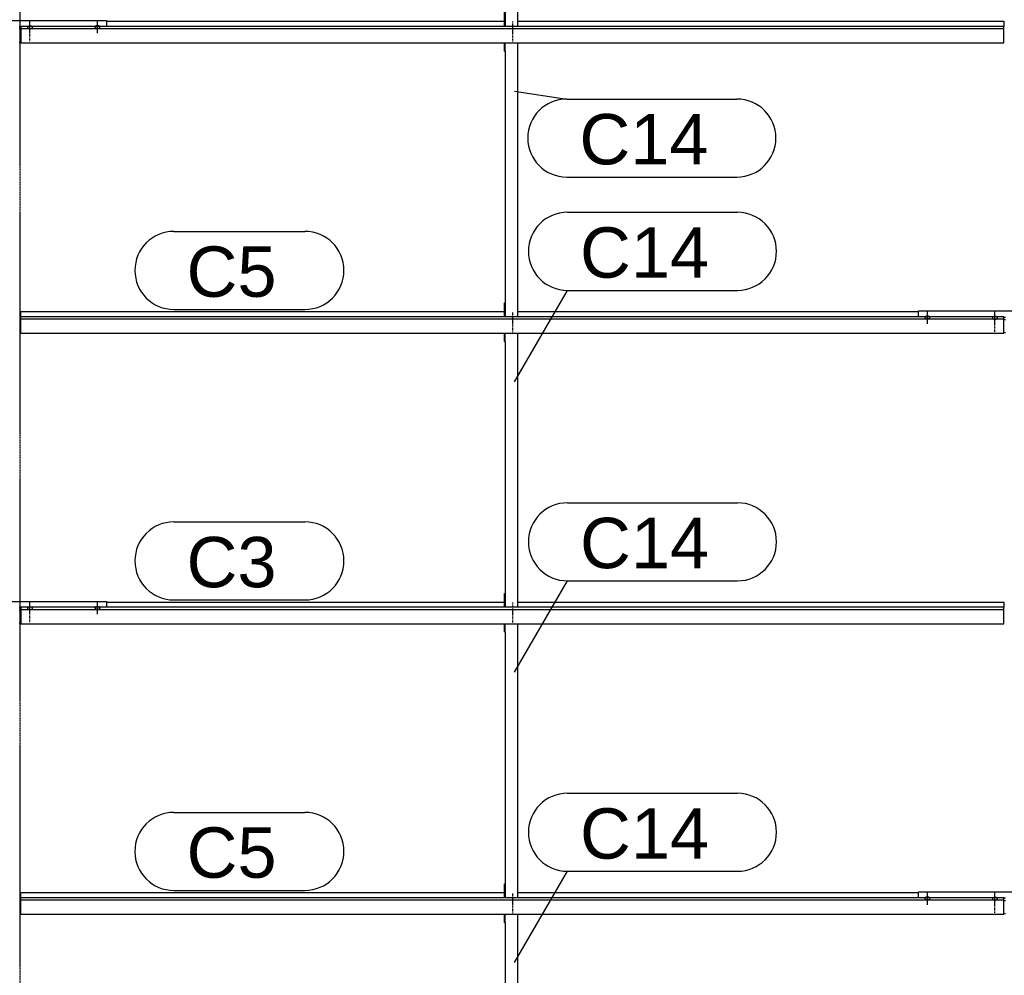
# Model space of a CAD drawing. Header units: millimetres. Extents: x -4888 to 73862, y -29046 to 15504.
# Tile 26 of 111: x 13998 to 17498, y 1009 to 4406. Entities that reach past the tile are written whole.
import ezdxf

# ---------------------------------------------------------------- set-up
doc = ezdxf.new("R2010")
doc.units = ezdxf.units.MM
doc.linetypes.add('DXK_LINE_DOT2', pattern=[3.9198, 1.9599, -1.9599])
doc.linetypes.add('DXK_LINE_DOT3', pattern=[5.9187, 2.979, -0.9799, 0.9799, -0.9799])
doc.styles.add('Arial', font='ARIAL.TTF', dxfattribs={"height": 0.2})

# ---------------------------------------------------------------- blocks, each defined once
blk = doc.blocks.new('Part-1953139-17054 - 1282')
at = {"color": 3, "linetype": 'Continuous'}
for p, q in [((14003, 1284.2), (14003, 1302.9)), ((14003, 1302.9), (15722, 1302.9)), ((15769, 1302.9), (17193, 1302.9)), ((14003, 1226), (14003, 1284.2)), ((17497, 1284.2), (14003, 1284.2)), ((14003, 1276.8), (17497, 1276.8)), ((17497, 1226), (17497, 1284.2)), ((14003, 1226), (17497, 1226))]:
    blk.add_line(p, q, dxfattribs=at)
blk = doc.blocks.new('Bolt-1953139-17838 - 1282')
at = {"color": 5, "linetype": 'DXK_LINE_DOT2'}
blk.add_line((14035, 4329.6), (14035, 4371.9), dxfattribs=at)
blk = doc.blocks.new('Part-1953139-17857 - 1282')
at = {"color": 3, "linetype": 'Continuous'}
for p, q in [((17193, 3349.9), (17193, 3371)), ((17193, 3371), (17807, 3371)), ((17807, 3371), (17807, 3349.9)), ((17497, 3349.2), (17503, 3349.2)), ((17497, 3340.7), (17503, 3340.7)), ((17497, 3294.1), (17503, 3294.1))]:
    blk.add_line(p, q, dxfattribs=at)
blk = doc.blocks.new('Bolt-1953139-17834 - 1282')
at = {"color": 5, "linetype": 'Continuous'}
for p, q in [((14266.2, 2315.7), (14266, 2315.2)), ((14266, 2315.2), (14266, 2314.8)), ((14266, 2314.8), (14266, 2314.3)), ((14266, 2314.3), (14266.2, 2313.8)), ((14266.4, 2316.2), (14266.2, 2315.7)), ((14266.2, 2313.8), (14266.4, 2313.4)), ((14266.7, 2316.6), (14266.4, 2316.2)), ((14266.4, 2313.4), (14266.7, 2312.9)), ((14267.1, 2317), (14266.7, 2316.6)), ((14266.7, 2312.9), (14267.1, 2312.5)), ((14267.5, 2317.4), (14267.1, 2317)), ((14267.1, 2312.5), (14267.5, 2312.1)), ((14268, 2317.8), (14267.5, 2317.4)), ((14267.5, 2312.1), (14268, 2311.7)), ((14268.6, 2318.2), (14268, 2317.8)), ((14268, 2311.7), (14268.6, 2311.4)), ((14269.3, 2318.5), (14268.6, 2318.2)), ((14268.6, 2311.4), (14269.3, 2311.1)), ((14270, 2318.7), (14269.3, 2318.5)), ((14269.3, 2311.1), (14270, 2310.8)), ((14270.8, 2319), (14270, 2318.7)), ((14270, 2310.8), (14270.8, 2310.5)), ((14271.6, 2319.2), (14270.8, 2319)), ((14270.8, 2310.5), (14271.6, 2310.3)), ((14272.4, 2319.3), (14271.6, 2319.2)), ((14271.6, 2310.3), (14272.4, 2310.2)), ((14273.2, 2319.5), (14272.4, 2319.3)), ((14272.4, 2310.2), (14273.2, 2310.1)), ((14274.1, 2319.5), (14273.2, 2319.5)), ((14273.2, 2310.1), (14274.1, 2310)), ((14275, 2319.6), (14274.1, 2319.5)), ((14275, 2292.2), (14275, 2334.6)), ((14275.9, 2319.5), (14275, 2319.6)), ((14276.8, 2319.5), (14275.9, 2319.5)), ((14275.9, 2310), (14276.8, 2310.1)), ((14277.6, 2319.3), (14276.8, 2319.5)), ((14276.8, 2310.1), (14277.6, 2310.2)), ((14278.4, 2319.2), (14277.6, 2319.3)), ((14277.6, 2310.2), (14278.4, 2310.3)), ((14279.2, 2319), (14278.4, 2319.2)), ((14278.4, 2310.3), (14279.2, 2310.5)), ((14280, 2318.7), (14279.2, 2319)), ((14279.2, 2310.5), (14280, 2310.8)), ((14280.7, 2318.5), (14280, 2318.7)), ((14280, 2310.8), (14280.7, 2311.1)), ((14281.4, 2318.2), (14280.7, 2318.5)), ((14280.7, 2311.1), (14281.4, 2311.4)), ((14282, 2317.8), (14281.4, 2318.2)), ((14281.4, 2311.4), (14282, 2311.7)), ((14282.5, 2317.4), (14282, 2317.8)), ((14282, 2311.7), (14282.5, 2312.1)), ((14282.9, 2317), (14282.5, 2317.4)), ((14282.5, 2312.1), (14282.9, 2312.5)), ((14283.3, 2316.6), (14282.9, 2317)), ((14282.9, 2312.5), (14283.3, 2312.9)), ((14283.6, 2316.2), (14283.3, 2316.6)), ((14283.3, 2312.9), (14283.6, 2313.4)), ((14283.8, 2315.7), (14283.6, 2316.2)), ((14283.6, 2313.4), (14283.8, 2313.8)), ((14284, 2315.2), (14283.8, 2315.7)), ((14283.8, 2313.8), (14284, 2314.3)), ((14284, 2314.8), (14284, 2315.2)), ((14284, 2314.3), (14284, 2314.8)), ((14274.1, 2310), (14275, 2310)), ((14275, 2310), (14275.9, 2310))]:
    blk.add_line(p, q, dxfattribs=at)
blk = doc.blocks.new('Bolt-1953139-17856 - 1282')
at = {"color": 5, "linetype": 'Continuous'}
for p, q in [((17225, 1259.4), (17225, 1301.7)), ((17216.2, 1282.8), (17216, 1282.4)), ((17216, 1282.4), (17216, 1281.9)), ((17216, 1281.9), (17216, 1281.4)), ((17216, 1281.4), (17216.2, 1281)), ((17216.4, 1283.3), (17216.2, 1282.8)), ((17216.2, 1281), (17216.4, 1280.5)), ((17216.7, 1283.7), (17216.4, 1283.3)), ((17216.4, 1280.5), (17216.7, 1280.1)), ((17217.1, 1284.2), (17216.7, 1283.7)), ((17216.7, 1280.1), (17217.1, 1279.7)), ((17217.5, 1284.6), (17217.1, 1284.2)), ((17217.1, 1279.7), (17217.5, 1279.2)), ((17218, 1284.9), (17217.5, 1284.6)), ((17217.5, 1279.2), (17218, 1278.9)), ((17218.6, 1285.3), (17218, 1284.9)), ((17218, 1278.9), (17218.6, 1278.5)), ((17219.3, 1285.6), (17218.6, 1285.3)), ((17218.6, 1278.5), (17219.3, 1278.2)), ((17220, 1285.9), (17219.3, 1285.6)), ((17219.3, 1278.2), (17220, 1277.9)), ((17220.8, 1286.1), (17220, 1285.9)), ((17220, 1277.9), (17220.8, 1277.7)), ((17221.6, 1286.3), (17220.8, 1286.1)), ((17220.8, 1277.7), (17221.6, 1277.5)), ((17222.4, 1286.5), (17221.6, 1286.3)), ((17221.6, 1277.5), (17222.4, 1277.3)), ((17223.2, 1286.6), (17222.4, 1286.5)), ((17222.4, 1277.3), (17223.2, 1277.2)), ((17224.1, 1286.7), (17223.2, 1286.6)), ((17223.2, 1277.2), (17224.1, 1277.1)), ((17225, 1286.7), (17224.1, 1286.7)), ((17224.1, 1277.1), (17225, 1277.1)), ((17225.9, 1286.7), (17225, 1286.7)), ((17225, 1277.1), (17225.9, 1277.1)), ((17226.8, 1286.6), (17225.9, 1286.7)), ((17225.9, 1277.1), (17226.8, 1277.2)), ((17227.6, 1286.5), (17226.8, 1286.6)), ((17226.8, 1277.2), (17227.6, 1277.3)), ((17228.4, 1286.3), (17227.6, 1286.5)), ((17227.6, 1277.3), (17228.4, 1277.5)), ((17229.2, 1286.1), (17228.4, 1286.3)), ((17228.4, 1277.5), (17229.2, 1277.7)), ((17230, 1285.9), (17229.2, 1286.1)), ((17229.2, 1277.7), (17230, 1277.9)), ((17230.7, 1285.6), (17230, 1285.9)), ((17230, 1277.9), (17230.7, 1278.2)), ((17231.4, 1285.3), (17230.7, 1285.6)), ((17230.7, 1278.2), (17231.4, 1278.5)), ((17232, 1284.9), (17231.4, 1285.3)), ((17231.4, 1278.5), (17232, 1278.9)), ((17232.5, 1284.6), (17232, 1284.9)), ((17232, 1278.9), (17232.5, 1279.2)), ((17232.9, 1284.2), (17232.5, 1284.6)), ((17232.5, 1279.2), (17232.9, 1279.7)), ((17233.3, 1283.7), (17232.9, 1284.2)), ((17232.9, 1279.7), (17233.3, 1280.1)), ((17233.6, 1283.3), (17233.3, 1283.7)), ((17233.3, 1280.1), (17233.6, 1280.5)), ((17233.8, 1282.8), (17233.6, 1283.3)), ((17233.6, 1280.5), (17233.8, 1281)), ((17234, 1282.4), (17233.8, 1282.8)), ((17233.8, 1281), (17234, 1281.4)), ((17234, 1281.9), (17234, 1282.4)), ((17234, 1281.4), (17234, 1281.9))]:
    blk.add_line(p, q, dxfattribs=at)
blk = doc.blocks.new('Bolt-1953139-17837 - 1282')
at = {"color": 5, "linetype": 'Continuous'}
for p, q in [((14026.2, 4380.1), (14026, 4379.6)), ((14026, 4379.6), (14026, 4379.1)), ((14026, 4379.1), (14026, 4378.7)), ((14026, 4378.7), (14026.2, 4378.2)), ((14026.4, 4380.5), (14026.2, 4380.1)), ((14026.2, 4378.2), (14026.4, 4377.7)), ((14026.7, 4381), (14026.4, 4380.5)), ((14026.4, 4377.7), (14026.7, 4377.3)), ((14027.1, 4381.4), (14026.7, 4381)), ((14026.7, 4377.3), (14027.1, 4376.9)), ((14027.5, 4381.8), (14027.1, 4381.4)), ((14027.1, 4376.9), (14027.5, 4376.5)), ((14028, 4382.2), (14027.5, 4381.8)), ((14027.5, 4376.5), (14028, 4376.1)), ((14028.6, 4382.5), (14028, 4382.2)), ((14028, 4376.1), (14028.6, 4375.7)), ((14029.3, 4382.8), (14028.6, 4382.5)), ((14028.6, 4375.7), (14029.3, 4375.4)), ((14030, 4383.1), (14029.3, 4382.8)), ((14029.3, 4375.4), (14030, 4375.1)), ((14030.8, 4383.3), (14030, 4383.1)), ((14030, 4375.1), (14030.8, 4374.9)), ((14031.6, 4383.6), (14030.8, 4383.3)), ((14032.4, 4383.7), (14031.6, 4383.6)), ((14033.2, 4383.8), (14032.4, 4383.7)), ((14034.1, 4383.9), (14033.2, 4383.8)), ((14035, 4383.9), (14034.1, 4383.9)), ((14035, 4359.4), (14035, 4401.7)), ((14035.9, 4383.9), (14035, 4383.9)), ((14036.8, 4383.8), (14035.9, 4383.9)), ((14037.6, 4383.7), (14036.8, 4383.8)), ((14038.4, 4383.6), (14037.6, 4383.7)), ((14039.2, 4383.3), (14038.4, 4383.6)), ((14040, 4383.1), (14039.2, 4383.3)), ((14039.2, 4374.9), (14040, 4375.1)), ((14040.7, 4382.8), (14040, 4383.1)), ((14040, 4375.1), (14040.7, 4375.4)), ((14041.4, 4382.5), (14040.7, 4382.8)), ((14040.7, 4375.4), (14041.4, 4375.7)), ((14042, 4382.2), (14041.4, 4382.5)), ((14041.4, 4375.7), (14042, 4376.1)), ((14042.5, 4381.8), (14042, 4382.2)), ((14042, 4376.1), (14042.5, 4376.5)), ((14042.9, 4381.4), (14042.5, 4381.8)), ((14042.5, 4376.5), (14042.9, 4376.9)), ((14043.3, 4381), (14042.9, 4381.4)), ((14042.9, 4376.9), (14043.3, 4377.3)), ((14043.6, 4380.5), (14043.3, 4381)), ((14043.3, 4377.3), (14043.6, 4377.7)), ((14043.8, 4380.1), (14043.6, 4380.5)), ((14043.6, 4377.7), (14043.8, 4378.2)), ((14044, 4379.6), (14043.8, 4380.1)), ((14043.8, 4378.2), (14044, 4378.7)), ((14044, 4379.1), (14044, 4379.6)), ((14044, 4378.7), (14044, 4379.1)), ((14030.8, 4374.9), (14031.6, 4374.7)), ((14031.6, 4374.7), (14032.4, 4374.5)), ((14032.4, 4374.5), (14033.2, 4374.4)), ((14033.2, 4374.4), (14034.1, 4374.4)), ((14034.1, 4374.4), (14035, 4374.3)), ((14035, 4374.3), (14035.9, 4374.4)), ((14035.9, 4374.4), (14036.8, 4374.4)), ((14036.8, 4374.4), (14037.6, 4374.5)), ((14037.6, 4374.5), (14038.4, 4374.7)), ((14038.4, 4374.7), (14039.2, 4374.9))]:
    blk.add_line(p, q, dxfattribs=at)
blk = doc.blocks.new('Part-1953139-17056 - 1282')
at = {"color": 3, "linetype": 'Continuous'}
for p, q in [((14003, 3349.9), (14003, 3368.6)), ((14003, 3368.6), (15722, 3368.6)), ((15769, 3368.6), (17193, 3368.6)), ((14003, 3291.7), (14003, 3349.9)), ((17497, 3349.9), (14003, 3349.9)), ((14003, 3342.5), (17497, 3342.5)), ((17497, 3291.7), (17497, 3349.9)), ((14003, 3291.7), (17497, 3291.7))]:
    blk.add_line(p, q, dxfattribs=at)
blk = doc.blocks.new('Bolt-1953139-17830 - 1282')
at = {"color": 5, "linetype": 'Continuous'}
for p, q in [((14026.2, 2314.3), (14026, 2313.9)), ((14026, 2313.9), (14026, 2313.4)), ((14026, 2313.4), (14026, 2312.9)), ((14026, 2312.9), (14026.2, 2312.5)), ((14026.4, 2314.8), (14026.2, 2314.3)), ((14026.2, 2312.5), (14026.4, 2312)), ((14026.7, 2315.2), (14026.4, 2314.8)), ((14026.4, 2312), (14026.7, 2311.6)), ((14027.1, 2315.7), (14026.7, 2315.2)), ((14026.7, 2311.6), (14027.1, 2311.2)), ((14027.5, 2316.1), (14027.1, 2315.7)), ((14027.1, 2311.2), (14027.5, 2310.7)), ((14028, 2316.4), (14027.5, 2316.1)), ((14027.5, 2310.7), (14028, 2310.4)), ((14028.6, 2316.8), (14028, 2316.4)), ((14028, 2310.4), (14028.6, 2310)), ((14029.3, 2317.1), (14028.6, 2316.8)), ((14028.6, 2310), (14029.3, 2309.7)), ((14030, 2317.4), (14029.3, 2317.1)), ((14030.8, 2317.6), (14030, 2317.4)), ((14031.6, 2317.8), (14030.8, 2317.6)), ((14032.4, 2318), (14031.6, 2317.8)), ((14033.2, 2318.1), (14032.4, 2318)), ((14034.1, 2318.2), (14033.2, 2318.1)), ((14035, 2318.2), (14034.1, 2318.2)), ((14035, 2293.7), (14035, 2336)), ((14035.9, 2318.2), (14035, 2318.2)), ((14036.8, 2318.1), (14035.9, 2318.2)), ((14037.6, 2318), (14036.8, 2318.1)), ((14038.4, 2317.8), (14037.6, 2318)), ((14039.2, 2317.6), (14038.4, 2317.8)), ((14040, 2317.4), (14039.2, 2317.6)), ((14040.7, 2317.1), (14040, 2317.4)), ((14041.4, 2316.8), (14040.7, 2317.1)), ((14040.7, 2309.7), (14041.4, 2310)), ((14042, 2316.4), (14041.4, 2316.8)), ((14041.4, 2310), (14042, 2310.4)), ((14042.5, 2316.1), (14042, 2316.4)), ((14042, 2310.4), (14042.5, 2310.7)), ((14042.9, 2315.7), (14042.5, 2316.1)), ((14042.5, 2310.7), (14042.9, 2311.2)), ((14043.3, 2315.2), (14042.9, 2315.7)), ((14042.9, 2311.2), (14043.3, 2311.6)), ((14043.6, 2314.8), (14043.3, 2315.2)), ((14043.3, 2311.6), (14043.6, 2312)), ((14043.8, 2314.3), (14043.6, 2314.8)), ((14043.6, 2312), (14043.8, 2312.5)), ((14044, 2313.9), (14043.8, 2314.3)), ((14043.8, 2312.5), (14044, 2312.9)), ((14044, 2313.4), (14044, 2313.9)), ((14044, 2312.9), (14044, 2313.4)), ((14029.3, 2309.7), (14030, 2309.4)), ((14030, 2309.4), (14030.8, 2309.2)), ((14030.8, 2309.2), (14031.6, 2309)), ((14031.6, 2309), (14032.4, 2308.8)), ((14032.4, 2308.8), (14033.2, 2308.7)), ((14033.2, 2308.7), (14034.1, 2308.6)), ((14034.1, 2308.6), (14035, 2308.6)), ((14035, 2308.6), (14035.9, 2308.6)), ((14035.9, 2308.6), (14036.8, 2308.7)), ((14036.8, 2308.7), (14037.6, 2308.8)), ((14037.6, 2308.8), (14038.4, 2309)), ((14038.4, 2309), (14039.2, 2309.2)), ((14039.2, 2309.2), (14040, 2309.4)), ((14040, 2309.4), (14040.7, 2309.7))]:
    blk.add_line(p, q, dxfattribs=at)
blk = doc.blocks.new('GridLine-1953139-4945 - 1282')
at = {"color": 174, "linetype": 'DXK_LINE_DOT3'}
blk.add_line((14000, -1750), (14000, 12340), dxfattribs=at)
blk = doc.blocks.new('Bolt-1953139-17863 - 1282')
at = {"color": 5, "linetype": 'Continuous'}
for p, q in [((17225, 3325.1), (17225, 3367.4)), ((17216.2, 3348.6), (17216, 3348.1)), ((17216, 3348.1), (17216, 3347.6)), ((17216, 3347.6), (17216, 3347.2)), ((17216, 3347.2), (17216.2, 3346.7)), ((17216.4, 3349), (17216.2, 3348.6)), ((17216.2, 3346.7), (17216.4, 3346.2)), ((17216.7, 3349.5), (17216.4, 3349)), ((17216.4, 3346.2), (17216.7, 3345.8)), ((17217.1, 3349.9), (17216.7, 3349.5)), ((17216.7, 3345.8), (17217.1, 3345.4)), ((17217.5, 3350.3), (17217.1, 3349.9)), ((17217.1, 3345.4), (17217.5, 3345)), ((17218, 3350.7), (17217.5, 3350.3)), ((17217.5, 3345), (17218, 3344.6)), ((17218.6, 3351), (17218, 3350.7)), ((17218, 3344.6), (17218.6, 3344.2)), ((17219.3, 3351.3), (17218.6, 3351)), ((17218.6, 3344.2), (17219.3, 3343.9)), ((17220, 3351.6), (17219.3, 3351.3)), ((17219.3, 3343.9), (17220, 3343.6)), ((17220.8, 3351.8), (17220, 3351.6)), ((17220, 3343.6), (17220.8, 3343.4)), ((17221.6, 3352), (17220.8, 3351.8)), ((17220.8, 3343.4), (17221.6, 3343.2)), ((17222.4, 3352.2), (17221.6, 3352)), ((17221.6, 3343.2), (17222.4, 3343)), ((17223.2, 3352.3), (17222.4, 3352.2)), ((17222.4, 3343), (17223.2, 3342.9)), ((17224.1, 3352.4), (17223.2, 3352.3)), ((17223.2, 3342.9), (17224.1, 3342.9)), ((17225, 3352.4), (17224.1, 3352.4)), ((17224.1, 3342.9), (17225, 3342.8)), ((17225.9, 3352.4), (17225, 3352.4)), ((17225, 3342.8), (17225.9, 3342.9)), ((17226.8, 3352.3), (17225.9, 3352.4)), ((17225.9, 3342.9), (17226.8, 3342.9)), ((17227.6, 3352.2), (17226.8, 3352.3)), ((17226.8, 3342.9), (17227.6, 3343)), ((17228.4, 3352), (17227.6, 3352.2)), ((17227.6, 3343), (17228.4, 3343.2)), ((17229.2, 3351.8), (17228.4, 3352)), ((17228.4, 3343.2), (17229.2, 3343.4)), ((17230, 3351.6), (17229.2, 3351.8)), ((17229.2, 3343.4), (17230, 3343.6)), ((17230.7, 3351.3), (17230, 3351.6)), ((17230, 3343.6), (17230.7, 3343.9)), ((17231.4, 3351), (17230.7, 3351.3)), ((17230.7, 3343.9), (17231.4, 3344.2)), ((17232, 3350.7), (17231.4, 3351)), ((17231.4, 3344.2), (17232, 3344.6)), ((17232.5, 3350.3), (17232, 3350.7)), ((17232, 3344.6), (17232.5, 3345)), ((17232.9, 3349.9), (17232.5, 3350.3)), ((17232.5, 3345), (17232.9, 3345.4)), ((17233.3, 3349.5), (17232.9, 3349.9)), ((17232.9, 3345.4), (17233.3, 3345.8)), ((17233.6, 3349), (17233.3, 3349.5)), ((17233.3, 3345.8), (17233.6, 3346.2)), ((17233.8, 3348.6), (17233.6, 3349)), ((17233.6, 3346.2), (17233.8, 3346.7)), ((17234, 3348.1), (17233.8, 3348.6)), ((17233.8, 3346.7), (17234, 3347.2)), ((17234, 3347.6), (17234, 3348.1)), ((17234, 3347.2), (17234, 3347.6))]:
    blk.add_line(p, q, dxfattribs=at)
blk = doc.blocks.new('Part-1953139-17055 - 1282')
at = {"color": 3, "linetype": 'Continuous'}
for p, q in [((14003, 2317.1), (14003, 2258.8)), ((17497, 2317.1), (14003, 2317.1)), ((14307, 2335.8), (15722, 2335.8)), ((15769, 2335.8), (17497, 2335.8)), ((17497, 2335.8), (17497, 2317.1)), ((17497, 2258.8), (17497, 2317.1)), ((14003, 2309.6), (17497, 2309.6)), ((14003, 2258.8), (17497, 2258.8))]:
    blk.add_line(p, q, dxfattribs=at)
blk = doc.blocks.new('Part-1953139-17057 - 1282')
at = {"color": 3, "linetype": 'Continuous'}
for p, q in [((14003, 4382.8), (14003, 4324.5)), ((17497, 4382.8), (14003, 4382.8)), ((14003, 4375.3), (17497, 4375.3)), ((14307, 4401.5), (15722, 4401.5)), ((15769, 4401.5), (17497, 4401.5)), ((17497, 4401.5), (17497, 4382.8)), ((17497, 4324.5), (17497, 4382.8)), ((14003, 4324.5), (17497, 4324.5))]:
    blk.add_line(p, q, dxfattribs=at)
blk = doc.blocks.new('Bolt-1953139-18352 - 1282')
at = {"color": 5, "linetype": 'DXK_LINE_DOT2'}
blk.add_line((15750, 1271.2), (15750, 1228.9), dxfattribs=at)
blk = doc.blocks.new('Bolt-1953139-18356 - 1282')
at = {"color": 5, "linetype": 'DXK_LINE_DOT2'}
blk.add_line((15750, 2333.9), (15750, 2291.6), dxfattribs=at)
blk = doc.blocks.new('Part-1953139-18360 - 1282')
at = {"color": 3, "linetype": 'Continuous'}
for p, q in [((15722, 4295), (15722, 4324.5)), ((15724, 4295), (15724, 4324.5)), ((15769, 3349.9), (15769, 4324.5)), ((15722, 4295), (15724, 4295)), ((15724, 4295), (15724, 3349.9)), ((15722, 3349.9), (15722, 3399.3)), ((15722, 3399.3), (15724, 3399.3))]:
    blk.add_line(p, q, dxfattribs=at)
blk = doc.blocks.new('Part-1953139-17829 - 1282')
at = {"color": 3, "linetype": 'Continuous'}
for p, q in [((13693, 2317.1), (13693, 2338.2)), ((13693, 2338.2), (14307, 2338.2)), ((13997, 2316.3), (14003, 2316.3)), ((14307, 2338.2), (14307, 2317.1)), ((13997, 2307.8), (14003, 2307.8)), ((13997, 2261.3), (14003, 2261.3))]:
    blk.add_line(p, q, dxfattribs=at)
blk = doc.blocks.new('Bolt-1953139-17831 - 1282')
at = {"color": 5, "linetype": 'DXK_LINE_DOT2'}
blk.add_line((14035, 2263.9), (14035, 2306.2), dxfattribs=at)
blk = doc.blocks.new('Part-1953139-17836 - 1282')
at = {"color": 3, "linetype": 'Continuous'}
for p, q in [((13693, 4382.8), (13693, 4403.9)), ((13693, 4403.9), (14307, 4403.9)), ((13997, 4382), (14003, 4382)), ((14307, 4403.9), (14307, 4382.8)), ((13997, 4373.5), (14003, 4373.5)), ((13997, 4327), (14003, 4327))]:
    blk.add_line(p, q, dxfattribs=at)
blk = doc.blocks.new('Bolt-1953139-17841 - 1282')
at = {"color": 5, "linetype": 'Continuous'}
for p, q in [((14266.2, 4381.4), (14266, 4380.9)), ((14266, 4380.9), (14266, 4380.5)), ((14266, 4380.5), (14266, 4380)), ((14266, 4380), (14266.2, 4379.5)), ((14266.4, 4381.9), (14266.2, 4381.4)), ((14266.2, 4379.5), (14266.4, 4379.1)), ((14266.7, 4382.3), (14266.4, 4381.9)), ((14266.4, 4379.1), (14266.7, 4378.6)), ((14267.1, 4382.7), (14266.7, 4382.3)), ((14266.7, 4378.6), (14267.1, 4378.2)), ((14267.5, 4383.1), (14267.1, 4382.7)), ((14267.1, 4378.2), (14267.5, 4377.8)), ((14268, 4383.5), (14267.5, 4383.1)), ((14267.5, 4377.8), (14268, 4377.4)), ((14268.6, 4383.9), (14268, 4383.5)), ((14268, 4377.4), (14268.6, 4377.1)), ((14269.3, 4384.2), (14268.6, 4383.9)), ((14268.6, 4377.1), (14269.3, 4376.8)), ((14270, 4384.5), (14269.3, 4384.2)), ((14269.3, 4376.8), (14270, 4376.5)), ((14270.8, 4384.7), (14270, 4384.5)), ((14270, 4376.5), (14270.8, 4376.3)), ((14271.6, 4384.9), (14270.8, 4384.7)), ((14270.8, 4376.3), (14271.6, 4376.1)), ((14272.4, 4385.1), (14271.6, 4384.9)), ((14271.6, 4376.1), (14272.4, 4375.9)), ((14273.2, 4385.2), (14272.4, 4385.1)), ((14272.4, 4375.9), (14273.2, 4375.8)), ((14274.1, 4385.2), (14273.2, 4385.2)), ((14273.2, 4375.8), (14274.1, 4375.7)), ((14275, 4385.3), (14274.1, 4385.2)), ((14274.1, 4375.7), (14275, 4375.7)), ((14275, 4358), (14275, 4400.3)), ((14275.9, 4385.2), (14275, 4385.3)), ((14275, 4375.7), (14275.9, 4375.7)), ((14276.8, 4385.2), (14275.9, 4385.2)), ((14275.9, 4375.7), (14276.8, 4375.8)), ((14277.6, 4385.1), (14276.8, 4385.2)), ((14276.8, 4375.8), (14277.6, 4375.9)), ((14278.4, 4384.9), (14277.6, 4385.1)), ((14277.6, 4375.9), (14278.4, 4376.1)), ((14279.2, 4384.7), (14278.4, 4384.9)), ((14278.4, 4376.1), (14279.2, 4376.3)), ((14280, 4384.5), (14279.2, 4384.7)), ((14279.2, 4376.3), (14280, 4376.5)), ((14280.7, 4384.2), (14280, 4384.5)), ((14280, 4376.5), (14280.7, 4376.8)), ((14281.4, 4383.9), (14280.7, 4384.2)), ((14280.7, 4376.8), (14281.4, 4377.1)), ((14282, 4383.5), (14281.4, 4383.9)), ((14281.4, 4377.1), (14282, 4377.4)), ((14282.5, 4383.1), (14282, 4383.5)), ((14282, 4377.4), (14282.5, 4377.8)), ((14282.9, 4382.7), (14282.5, 4383.1)), ((14282.5, 4377.8), (14282.9, 4378.2)), ((14283.3, 4382.3), (14282.9, 4382.7)), ((14282.9, 4378.2), (14283.3, 4378.6)), ((14283.6, 4381.9), (14283.3, 4382.3)), ((14283.3, 4378.6), (14283.6, 4379.1)), ((14283.8, 4381.4), (14283.6, 4381.9)), ((14283.6, 4379.1), (14283.8, 4379.5)), ((14284, 4380.9), (14283.8, 4381.4)), ((14283.8, 4379.5), (14284, 4380)), ((14284, 4380.5), (14284, 4380.9)), ((14284, 4380), (14284, 4380.5))]:
    blk.add_line(p, q, dxfattribs=at)
blk = doc.blocks.new('Part-1953139-17850 - 1282')
at = {"color": 3, "linetype": 'Continuous'}
for p, q in [((17193, 1284.2), (17193, 1305.3)), ((17193, 1305.3), (17807, 1305.3)), ((17807, 1305.3), (17807, 1284.2)), ((17497, 1283.5), (17503, 1283.5)), ((17497, 1275), (17503, 1275)), ((17497, 1228.4), (17503, 1228.4))]:
    blk.add_line(p, q, dxfattribs=at)
blk = doc.blocks.new('Bolt-1953139-17853 - 1282')
at = {"color": 5, "linetype": 'Continuous'}
for p, q in [((17465, 1260.8), (17465, 1303.2)), ((17456.2, 1281.5), (17456, 1281)), ((17456, 1281), (17456, 1280.6)), ((17456, 1280.6), (17456, 1280.1)), ((17456, 1280.1), (17456.2, 1279.6)), ((17456.4, 1281.9), (17456.2, 1281.5)), ((17456.2, 1279.6), (17456.4, 1279.2)), ((17456.7, 1282.4), (17456.4, 1281.9)), ((17456.4, 1279.2), (17456.7, 1278.7)), ((17457.1, 1282.8), (17456.7, 1282.4)), ((17456.7, 1278.7), (17457.1, 1278.3)), ((17457.5, 1283.2), (17457.1, 1282.8)), ((17457.1, 1278.3), (17457.5, 1277.9)), ((17458, 1283.6), (17457.5, 1283.2)), ((17457.5, 1277.9), (17458, 1277.5)), ((17458.6, 1283.9), (17458, 1283.6)), ((17458, 1277.5), (17458.6, 1277.2)), ((17459.3, 1284.3), (17458.6, 1283.9)), ((17458.6, 1277.2), (17459.3, 1276.9)), ((17460, 1284.5), (17459.3, 1284.3)), ((17459.3, 1276.9), (17460, 1276.6)), ((17460.8, 1284.8), (17460, 1284.5)), ((17460, 1276.6), (17460.8, 1276.3)), ((17461.6, 1285), (17460.8, 1284.8)), ((17460.8, 1276.3), (17461.6, 1276.1)), ((17462.4, 1285.1), (17461.6, 1285)), ((17461.6, 1276.1), (17462.4, 1276)), ((17463.2, 1285.3), (17462.4, 1285.1)), ((17462.4, 1276), (17463.2, 1275.9)), ((17464.1, 1285.3), (17463.2, 1285.3)), ((17463.2, 1275.9), (17464.1, 1275.8)), ((17465, 1285.3), (17464.1, 1285.3)), ((17464.1, 1275.8), (17465, 1275.8)), ((17465.9, 1285.3), (17465, 1285.3)), ((17465, 1275.8), (17465.9, 1275.8)), ((17466.8, 1285.3), (17465.9, 1285.3)), ((17465.9, 1275.8), (17466.8, 1275.9)), ((17467.6, 1285.1), (17466.8, 1285.3)), ((17466.8, 1275.9), (17467.6, 1276)), ((17468.4, 1285), (17467.6, 1285.1)), ((17467.6, 1276), (17468.4, 1276.1)), ((17469.2, 1284.8), (17468.4, 1285)), ((17468.4, 1276.1), (17469.2, 1276.3)), ((17470, 1284.5), (17469.2, 1284.8)), ((17469.2, 1276.3), (17470, 1276.6)), ((17470.7, 1284.3), (17470, 1284.5)), ((17470, 1276.6), (17470.7, 1276.9)), ((17471.4, 1283.9), (17470.7, 1284.3)), ((17470.7, 1276.9), (17471.4, 1277.2)), ((17472, 1283.6), (17471.4, 1283.9)), ((17471.4, 1277.2), (17472, 1277.5)), ((17472.5, 1283.2), (17472, 1283.6)), ((17472, 1277.5), (17472.5, 1277.9)), ((17472.9, 1282.8), (17472.5, 1283.2)), ((17472.5, 1277.9), (17472.9, 1278.3)), ((17473.3, 1282.4), (17472.9, 1282.8)), ((17472.9, 1278.3), (17473.3, 1278.7)), ((17473.6, 1281.9), (17473.3, 1282.4)), ((17473.3, 1278.7), (17473.6, 1279.2)), ((17473.8, 1281.5), (17473.6, 1281.9)), ((17473.6, 1279.2), (17473.8, 1279.6)), ((17474, 1281), (17473.8, 1281.5)), ((17473.8, 1279.6), (17474, 1280.1)), ((17474, 1280.6), (17474, 1281)), ((17474, 1280.1), (17474, 1280.6))]:
    blk.add_line(p, q, dxfattribs=at)
blk = doc.blocks.new('Bolt-1953139-17854 - 1282')
at = {"color": 5, "linetype": 'DXK_LINE_DOT2'}
blk.add_line((17465, 1231), (17465, 1273.4), dxfattribs=at)
blk = doc.blocks.new('Bolt-1953139-17860 - 1282')
at = {"color": 5, "linetype": 'Continuous'}
for p, q in [((17465, 3326.5), (17465, 3368.9)), ((17456.2, 3347.2), (17456, 3346.7)), ((17456, 3346.7), (17456, 3346.3)), ((17456, 3346.3), (17456, 3345.8)), ((17456, 3345.8), (17456.2, 3345.3)), ((17456.4, 3347.7), (17456.2, 3347.2)), ((17456.2, 3345.3), (17456.4, 3344.9)), ((17456.7, 3348.1), (17456.4, 3347.7)), ((17456.4, 3344.9), (17456.7, 3344.4)), ((17457.1, 3348.5), (17456.7, 3348.1)), ((17456.7, 3344.4), (17457.1, 3344)), ((17457.5, 3348.9), (17457.1, 3348.5)), ((17457.1, 3344), (17457.5, 3343.6)), ((17458, 3349.3), (17457.5, 3348.9)), ((17457.5, 3343.6), (17458, 3343.2)), ((17458.6, 3349.7), (17458, 3349.3)), ((17458, 3343.2), (17458.6, 3342.9)), ((17459.3, 3350), (17458.6, 3349.7)), ((17458.6, 3342.9), (17459.3, 3342.6)), ((17460, 3350.3), (17459.3, 3350)), ((17459.3, 3342.6), (17460, 3342.3)), ((17460.8, 3350.5), (17460, 3350.3)), ((17460, 3342.3), (17460.8, 3342)), ((17461.6, 3350.7), (17460.8, 3350.5)), ((17460.8, 3342), (17461.6, 3341.8)), ((17462.4, 3350.9), (17461.6, 3350.7)), ((17461.6, 3341.8), (17462.4, 3341.7)), ((17463.2, 3351), (17462.4, 3350.9)), ((17462.4, 3341.7), (17463.2, 3341.6)), ((17464.1, 3351), (17463.2, 3351)), ((17463.2, 3341.6), (17464.1, 3341.5)), ((17465, 3351.1), (17464.1, 3351)), ((17464.1, 3341.5), (17465, 3341.5)), ((17465.9, 3351), (17465, 3351.1)), ((17465, 3341.5), (17465.9, 3341.5)), ((17466.8, 3351), (17465.9, 3351)), ((17465.9, 3341.5), (17466.8, 3341.6)), ((17467.6, 3350.9), (17466.8, 3351)), ((17466.8, 3341.6), (17467.6, 3341.7)), ((17468.4, 3350.7), (17467.6, 3350.9)), ((17467.6, 3341.7), (17468.4, 3341.8)), ((17469.2, 3350.5), (17468.4, 3350.7)), ((17468.4, 3341.8), (17469.2, 3342)), ((17470, 3350.3), (17469.2, 3350.5)), ((17469.2, 3342), (17470, 3342.3)), ((17470.7, 3350), (17470, 3350.3)), ((17470, 3342.3), (17470.7, 3342.6)), ((17471.4, 3349.7), (17470.7, 3350)), ((17470.7, 3342.6), (17471.4, 3342.9)), ((17472, 3349.3), (17471.4, 3349.7)), ((17471.4, 3342.9), (17472, 3343.2)), ((17472.5, 3348.9), (17472, 3349.3)), ((17472, 3343.2), (17472.5, 3343.6)), ((17472.9, 3348.5), (17472.5, 3348.9)), ((17472.5, 3343.6), (17472.9, 3344)), ((17473.3, 3348.1), (17472.9, 3348.5)), ((17472.9, 3344), (17473.3, 3344.4)), ((17473.6, 3347.7), (17473.3, 3348.1)), ((17473.3, 3344.4), (17473.6, 3344.9)), ((17473.8, 3347.2), (17473.6, 3347.7)), ((17473.6, 3344.9), (17473.8, 3345.3)), ((17474, 3346.7), (17473.8, 3347.2)), ((17473.8, 3345.3), (17474, 3345.8)), ((17474, 3346.3), (17474, 3346.7)), ((17474, 3345.8), (17474, 3346.3))]:
    blk.add_line(p, q, dxfattribs=at)
blk = doc.blocks.new('Bolt-1953139-17861 - 1282')
at = {"color": 5, "linetype": 'DXK_LINE_DOT2'}
blk.add_line((17465, 3296.7), (17465, 3339.1), dxfattribs=at)
blk = doc.blocks.new('Part-1953139-18351 - 1282')
at = {"color": 3, "linetype": 'Continuous'}
for p, q in [((15722, 1196.4), (15722, 1226)), ((15724, 1196.4), (15724, 1226)), ((15769, 251.4), (15769, 1226)), ((15722, 1196.4), (15724, 1196.4)), ((15724, 1196.4), (15724, 251.4)), ((15722, 251.4), (15722, 300.7)), ((15722, 300.7), (15724, 300.7))]:
    blk.add_line(p, q, dxfattribs=at)
blk = doc.blocks.new('Bolt-1953139-18353 - 1282')
at = {"color": 5, "linetype": 'DXK_LINE_DOT2'}
blk.add_line((15750, 1301), (15750, 1258.7), dxfattribs=at)
blk = doc.blocks.new('Part-1953139-18354 - 1282')
at = {"color": 3, "linetype": 'Continuous'}
for p, q in [((15722, 2229.3), (15722, 2258.8)), ((15724, 2229.3), (15724, 2258.8)), ((15769, 1284.2), (15769, 2258.8)), ((15722, 2229.3), (15724, 2229.3)), ((15724, 2229.3), (15724, 1284.2)), ((15722, 1284.2), (15722, 1333.6)), ((15722, 1333.6), (15724, 1333.6))]:
    blk.add_line(p, q, dxfattribs=at)
blk = doc.blocks.new('Bolt-1953139-18355 - 1282')
at = {"color": 5, "linetype": 'DXK_LINE_DOT2'}
blk.add_line((15750, 2304.1), (15750, 2261.8), dxfattribs=at)
blk = doc.blocks.new('Part-1953139-18357 - 1282')
at = {"color": 3, "linetype": 'Continuous'}
for p, q in [((15722, 3262.1), (15722, 3291.7)), ((15724, 3262.1), (15724, 3291.7)), ((15769, 2317.1), (15769, 3291.7)), ((15722, 3262.1), (15724, 3262.1)), ((15724, 3262.1), (15724, 2317.1)), ((15722, 2317.1), (15722, 2366.4)), ((15722, 2366.4), (15724, 2366.4))]:
    blk.add_line(p, q, dxfattribs=at)
blk = doc.blocks.new('Bolt-1953139-18358 - 1282')
at = {"color": 5, "linetype": 'DXK_LINE_DOT2'}
blk.add_line((15750, 3337), (15750, 3294.6), dxfattribs=at)
blk = doc.blocks.new('Bolt-1953139-18359 - 1282')
at = {"color": 5, "linetype": 'DXK_LINE_DOT2'}
blk.add_line((15750, 3366.8), (15750, 3324.4), dxfattribs=at)
blk = doc.blocks.new('Bolt-1953139-18361 - 1282')
at = {"color": 5, "linetype": 'DXK_LINE_DOT2'}
blk.add_line((15750, 4369.8), (15750, 4327.5), dxfattribs=at)
blk = doc.blocks.new('Bolt-1953139-18362 - 1282')
at = {"color": 5, "linetype": 'DXK_LINE_DOT2'}
blk.add_line((15750, 4399.6), (15750, 4357.3), dxfattribs=at)
blk = doc.blocks.new('Part-1953139-18363 - 1282')
at = {"color": 3, "linetype": 'Continuous'}
for p, q in [((15722, 5099.2), (15722, 5128.8)), ((15724, 5099.2), (15724, 5128.8)), ((15769, 4382.8), (15769, 5128.8)), ((15722, 5099.2), (15724, 5099.2)), ((15724, 5099.2), (15724, 4382.8)), ((15722, 4382.8), (15722, 4432.1)), ((15722, 4432.1), (15724, 4432.1))]:
    blk.add_line(p, q, dxfattribs=at)
blk = doc.blocks.new('Mark-1953139-19223 - 1282')
at = {"color": 136, "linetype": 'Continuous'}
for p, q in [((14546.7, 2620.8), (15012.5, 2620.8)), ((14546.7, 2343.3), (15012.5, 2343.3))]:
    blk.add_line(p, q, dxfattribs=at)
for centre, start, end in [((14546.7, 2482), 90, 270), ((15012.5, 2482), 270, 90)]:
    blk.add_arc(centre, 138.7, start, end, dxfattribs=at)
at = {"color": 0}
blk.add_wipeout([(14911.3, 2388.3), (14911.3, 2575.8), (14591.7, 2575.8), (14591.7, 2388.3)], dxfattribs=at)
blk.add_wipeout([(14911.3, 2388.3), (14911.3, 2575.8), (14591.7, 2575.8), (14591.7, 2388.3)], dxfattribs=at)
at = {"color": 2, "style": 'Arial'}
blk.add_text('C3', height=179.08, dxfattribs=at).set_placement((14591.7, 2388.3))
blk = doc.blocks.new('Mark-1953139-19611 - 1282')
at = {"color": 136, "linetype": 'Continuous'}
for p, q in [((15945.3, 1655.8), (16550, 1655.8)), ((15757.8, 1053.6), (15945.3, 1378.3)), ((15945.3, 1378.3), (16550, 1378.3))]:
    blk.add_line(p, q, dxfattribs=at)
for centre, start, end in [((15945.3, 1517.1), 90, 270), ((16550, 1517.1), 270, 90)]:
    blk.add_arc(centre, 138.7, start, end, dxfattribs=at)
at = {"color": 0}
blk.add_wipeout([(16448.8, 1423.3), (16448.8, 1610.8), (15990.3, 1610.8), (15990.3, 1423.3)], dxfattribs=at)
blk.add_wipeout([(16448.8, 1423.3), (16448.8, 1610.8), (15990.3, 1610.8), (15990.3, 1423.3)], dxfattribs=at)
at = {"color": 2, "style": 'Arial'}
blk.add_text('C14', height=179.08, dxfattribs=at).set_placement((15990.3, 1423.3))
blk = doc.blocks.new('Mark-1953139-19224 - 1282')
at = {"color": 136, "linetype": 'Continuous'}
for p, q in [((14546.7, 3653.6), (15012.5, 3653.6)), ((14546.7, 3376.1), (15012.5, 3376.1))]:
    blk.add_line(p, q, dxfattribs=at)
for centre, start, end in [((14546.7, 3514.9), 90, 270), ((15012.5, 3514.9), 270, 90)]:
    blk.add_arc(centre, 138.7, start, end, dxfattribs=at)
at = {"color": 0}
blk.add_wipeout([(14911.3, 3421.1), (14911.3, 3608.6), (14591.7, 3608.6), (14591.7, 3421.1)], dxfattribs=at)
blk.add_wipeout([(14911.3, 3421.1), (14911.3, 3608.6), (14591.7, 3608.6), (14591.7, 3421.1)], dxfattribs=at)
at = {"color": 2, "style": 'Arial'}
blk.add_text('C5', height=179.08, dxfattribs=at).set_placement((14591.7, 3421.1))
blk = doc.blocks.new('Mark-1953139-19222 - 1282')
at = {"color": 136, "linetype": 'Continuous'}
for p, q in [((14546.7, 1587.9), (15012.5, 1587.9)), ((14546.7, 1310.4), (15012.5, 1310.4))]:
    blk.add_line(p, q, dxfattribs=at)
for centre, radius, start, end in [((14546.7, 1449.2), 138.8, 90, 270), ((15012.5, 1449.2), 138.7, 270, 90)]:
    blk.add_arc(centre, radius, start, end, dxfattribs=at)
at = {"color": 0}
blk.add_wipeout([(14911.3, 1355.4), (14911.3, 1542.9), (14591.7, 1542.9), (14591.7, 1355.4)], dxfattribs=at)
blk.add_wipeout([(14911.3, 1355.4), (14911.3, 1542.9), (14591.7, 1542.9), (14591.7, 1355.4)], dxfattribs=at)
at = {"color": 2, "style": 'Arial'}
blk.add_text('C5', height=179.08, dxfattribs=at).set_placement((14591.7, 1355.4))
blk = doc.blocks.new('Mark-1953139-19612 - 1282')
at = {"color": 136, "linetype": 'Continuous'}
for p, q in [((15945.3, 2688.7), (16550, 2688.7)), ((15757.8, 2086.4), (15945.3, 2411.2)), ((15945.3, 2411.2), (16550, 2411.2))]:
    blk.add_line(p, q, dxfattribs=at)
for centre, start, end in [((15945.3, 2549.9), 90, 270), ((16550, 2549.9), 270, 90)]:
    blk.add_arc(centre, 138.7, start, end, dxfattribs=at)
at = {"color": 0}
blk.add_wipeout([(16448.8, 2456.2), (16448.8, 2643.7), (15990.3, 2643.7), (15990.3, 2456.2)], dxfattribs=at)
blk.add_wipeout([(16448.8, 2456.2), (16448.8, 2643.7), (15990.3, 2643.7), (15990.3, 2456.2)], dxfattribs=at)
at = {"color": 2, "style": 'Arial'}
blk.add_text('C14', height=179.08, dxfattribs=at).set_placement((15990.3, 2456.2))
blk = doc.blocks.new('Mark-1953139-19613 - 1282')
at = {"color": 136, "linetype": 'Continuous'}
for p, q in [((15945.3, 3721.5), (16550, 3721.5)), ((15757.8, 3119.3), (15945.3, 3444)), ((15945.3, 3444), (16550, 3444))]:
    blk.add_line(p, q, dxfattribs=at)
for centre, start, end in [((15945.3, 3582.8), 90, 270), ((16550, 3582.8), 270, 90)]:
    blk.add_arc(centre, 138.7, start, end, dxfattribs=at)
at = {"color": 0}
blk.add_wipeout([(16448.8, 3489), (16448.8, 3676.5), (15990.3, 3676.5), (15990.3, 3489)], dxfattribs=at)
blk.add_wipeout([(16448.8, 3489), (16448.8, 3676.5), (15990.3, 3676.5), (15990.3, 3489)], dxfattribs=at)
at = {"color": 2, "style": 'Arial'}
blk.add_text('C14', height=179.08, dxfattribs=at).set_placement((15990.3, 3489))
blk = doc.blocks.new('Mark-1953139-19614 - 1282')
at = {"color": 136, "linetype": 'Continuous'}
for p, q in [((15757.8, 4152.1), (15943.2, 4124.4)), ((15943.2, 4124.4), (16547.9, 4124.4)), ((15943.2, 3846.9), (16547.9, 3846.9))]:
    blk.add_line(p, q, dxfattribs=at)
for centre, start, end in [((15943.2, 3985.6), 90, 270), ((16547.9, 3985.6), 270, 90)]:
    blk.add_arc(centre, 138.7, start, end, dxfattribs=at)
at = {"color": 0}
blk.add_wipeout([(16446.7, 3891.9), (16446.7, 4079.4), (15988.2, 4079.4), (15988.2, 3891.9)], dxfattribs=at)
blk.add_wipeout([(16446.7, 3891.9), (16446.7, 4079.4), (15988.2, 4079.4), (15988.2, 3891.9)], dxfattribs=at)
at = {"color": 2, "style": 'Arial'}
blk.add_text('C14', height=179.08, dxfattribs=at).set_placement((15988.2, 3891.9))

msp = doc.modelspace()

# ---------------------------------------------------------------- block references
for name in ['GridLine-1953139-4945 - 1282', 'Part-1953139-18363 - 1282', 'Part-1953139-17836 - 1282', 'Part-1953139-17057 - 1282', 'Bolt-1953139-17837 - 1282', 'Bolt-1953139-17841 - 1282', 'Bolt-1953139-18362 - 1282', 'Bolt-1953139-17838 - 1282', 'Bolt-1953139-18361 - 1282', 'Part-1953139-18360 - 1282', 'Part-1953139-17056 - 1282', 'Bolt-1953139-18359 - 1282', 'Part-1953139-17857 - 1282', 'Bolt-1953139-17863 - 1282', 'Bolt-1953139-17860 - 1282', 'Bolt-1953139-18358 - 1282', 'Bolt-1953139-17861 - 1282', 'Part-1953139-18357 - 1282', 'Part-1953139-17829 - 1282', 'Part-1953139-17055 - 1282', 'Bolt-1953139-17830 - 1282', 'Bolt-1953139-17834 - 1282', 'Bolt-1953139-18356 - 1282', 'Bolt-1953139-17831 - 1282', 'Bolt-1953139-18355 - 1282', 'Part-1953139-18354 - 1282', 'Part-1953139-17054 - 1282', 'Bolt-1953139-18353 - 1282', 'Part-1953139-17850 - 1282', 'Bolt-1953139-17856 - 1282', 'Bolt-1953139-17853 - 1282', 'Bolt-1953139-18352 - 1282', 'Bolt-1953139-17854 - 1282', 'Part-1953139-18351 - 1282']:
    msp.add_blockref(name, (0, 0))

# ---------------------------------------------------------------- next in the draw order: block references
for name in ['Mark-1953139-19614 - 1282', 'Mark-1953139-19613 - 1282', 'Mark-1953139-19224 - 1282', 'Mark-1953139-19612 - 1282', 'Mark-1953139-19223 - 1282', 'Mark-1953139-19611 - 1282', 'Mark-1953139-19222 - 1282']:
    msp.add_blockref(name, (0, 0))

doc.saveas('drawing.dxf')
